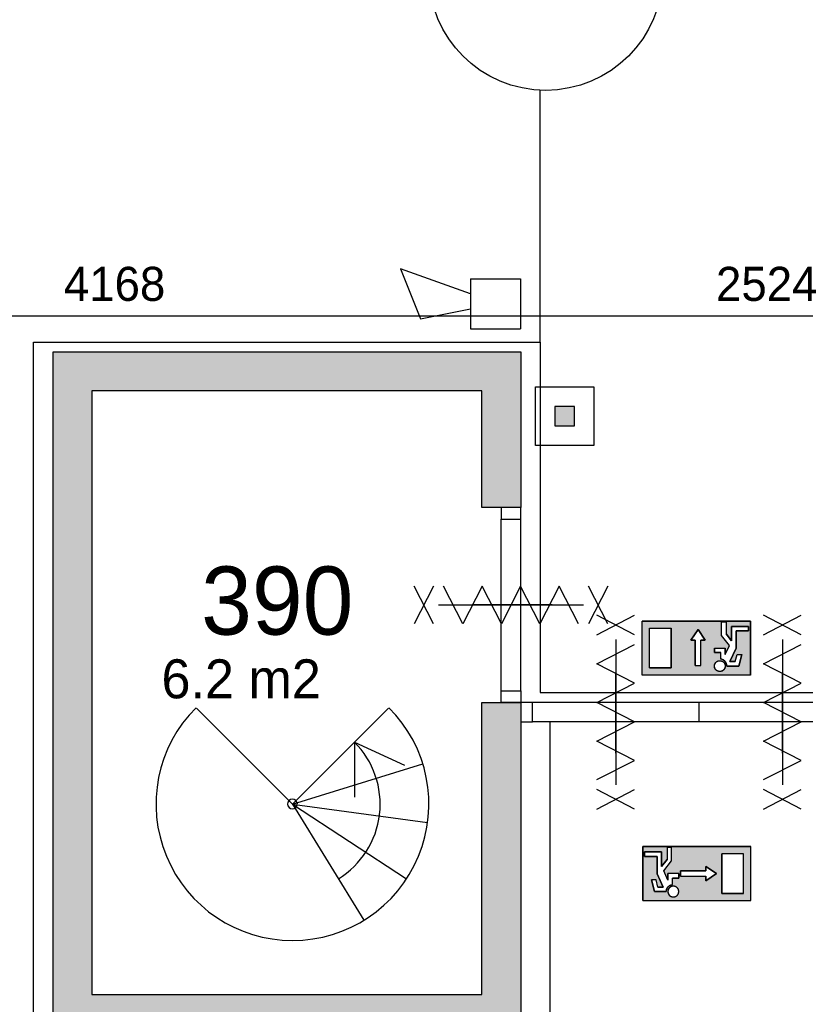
# Model space of a CAD drawing. Extents: x 425211 to 560437, y -104998 to -15578.
# Tile 23 of 33: x 524567 to 528597, y -42648 to -37593. Entities that reach past the tile are written whole.
import ezdxf

# ---------------------------------------------------------------- set-up
doc = ezdxf.new("R2010")
doc.units = 0
doc.header["$MEASUREMENT"] = 0
doc.header["$PDMODE"] = 35
doc.header["$PDSIZE"] = -0.5
doc.layers.get('0').update_dxf_attribs({"linetype": 'CONTINUOUS'})
doc.layers.get('DEFPOINTS').update_dxf_attribs({"linetype": 'CONTINUOUS'})
for name, color, linetype in [('AA$1A---_ARCEER', 252, 'CONTINUOUS'), ('AL00---_BRANDBEVEILIGING', 252, 'CONTINUOUS'), ('AL22----_BINNENWAND', 252, 'CONTINUOUS'), ('AL24----_TRAPPEN', 252, 'CONTINUOUS'), ('AL32----_BINNENKOZIJN', 252, 'CONTINUOUS'), ('AM$1A---_MAATVOERING', 252, 'CONTINUOUS'), ('Brandweer', 252, 'CONTINUOUS'), ('COMPARTIMENTERING', 252, 'CONTINUOUS'), ('LAYER01', 252, 'CONTINUOUS'), ('M2', 252, 'CONTINUOUS'), ('OMPARTIMENTERING', 252, 'CONTINUOUS')]:
    doc.layers.add(name, color=color, linetype=linetype)
doc.styles.add('B-01', font='b-gbp')
doc.dimstyles.new('BBA_STAND', dxfattribs={"dimtxt": 175, "dimasz": 1, "dimexe": 1, "dimexo": 0.001, "dimgap": 75, "dimtad": 1, "dimdec": 0, "dimzin": 0, "dimdsep": 46, "dimtxsty": 'B-01', "dimblk": 'NONE', "dimblk1": 'NONE', "dimblk2": 'PIJL1', "dimcen": 1, "dimse1": 1, "dimse2": 1, "dimclrd": 256, "dimclre": 1, "dimclrt": 256, "dimadec": 0, "dimazin": 0, "dimtfac": 1, "dimtdec": 0, "dimtmove": 0, "dimatfit": 0, "dimldrblk": 'PIJL1', "dimfxl": 1, "dimtolj": 1, "dimtzin": 0, "dimarcsym": 0})

# ---------------------------------------------------------------- blocks, each defined once
blk = doc.blocks.new('*D101')
at = {"layer": 'AM$1A---_MAATVOERING', "lineweight": -2, "transparency": 16777216}
blk.add_line((527287, -41198), (527287, -44798), dxfattribs=at)
at = {"layer": 'DEFPOINTS', "color": 0, "transparency": 16777216}
for p in [(527137.4, -41198), (527137.4, -44798), (527287, -44798)]:
    blk.add_point(p, dxfattribs=at)
at = {"layer": 'AM$1A---_MAATVOERING', "transparency": 16777216, "insert": (527124.5, -42998), "char_height": 175, "attachment_point": 5, "rotation": 90, "style": 'B-01'}
blk.add_mtext('\\A1;3600', dxfattribs=at)
blk = doc.blocks.new('_None')
blk = doc.blocks.new('PIJL1')
at = {"color": 1, "linetype": 'ByBlock'}
blk.add_line((0, 82.6), (0, -82.6), dxfattribs=at)
blk.add_solid([(-100, 16.7), (-100, -16.7), (0, 0)], dxfattribs=at)
blk = doc.blocks.new('*D102')
at = {"layer": 'AM$1A---_MAATVOERING', "lineweight": -2, "transparency": 16777216}
blk.add_line((522969.3, -39113), (527137.4, -39113), dxfattribs=at)
at = {"layer": 'DEFPOINTS', "color": 0, "transparency": 16777216}
for p in [(527137.4, -39113), (522969.3, -39348), (527137.4, -39348)]:
    blk.add_point(p, dxfattribs=at)
at = {"layer": 'AM$1A---_MAATVOERING', "transparency": 16777216, "insert": (525053.3, -38950.5), "char_height": 175, "attachment_point": 5, "style": 'B-01'}
blk.add_mtext('\\A1;4168', dxfattribs=at)
blk = doc.blocks.new('*D103')
at = {"layer": 'AM$1A---_MAATVOERING', "lineweight": -2, "transparency": 16777216}
blk.add_line((527137.4, -39113), (529661.6, -39113), dxfattribs=at)
at = {"layer": 'DEFPOINTS', "color": 0, "transparency": 16777216}
for p in [(529661.6, -39113), (529661.6, -39113), (527137.4, -39348)]:
    blk.add_point(p, dxfattribs=at)
at = {"layer": 'AM$1A---_MAATVOERING', "transparency": 16777216, "insert": (528399.5, -38950.5), "char_height": 175, "attachment_point": 5, "style": 'B-01'}
blk.add_mtext('\\A1;2524', dxfattribs=at)

msp = doc.modelspace()

# ---------------------------------------------------------------- hatches: boundary and pattern name
at = {"layer": 'AA$1A---_ARCEER'}
h = msp.add_hatch(color=256, dxfattribs=at)
h.paths.add_polyline_path([(528024.4, -27748), (528024.4, -29898), (528124.4, -29898), (528124.4, -27648), (521824.4, -27648), (521824.4, -29898), (521924.4, -29898), (521924.4, -27748)])
h.paths.add_polyline_path([(526937.4, -39498), (526937.4, -40098), (527137.4, -40098), (527137.4, -39298), (524737.4, -39298), (524737.4, -42698), (524737.4, -44898), (527137.4, -44898), (527137.4, -44798), (527137.4, -43998), (526937.4, -43998), (526937.4, -44698), (524937.4, -44698), (524937.4, -42798), (526937.4, -42798), (526937.4, -43098), (527137.4, -43098), (527137.4, -42698), (527137.4, -41098), (527037.4, -41098), (526937.4, -41098), (526937.4, -42598), (524937.4, -42598), (524937.4, -39498)])
h.paths.add_polyline_path([(533337.4, -45112), (533337.4, -45012), (524737.4, -45012), (524737.4, -45112)])
at = {"layer": 'AL00---_BRANDBEVEILIGING'}
msp.add_hatch(color=256, dxfattribs=at).paths.add_polyline_path([(527312.3, -39678.5), (527412.3, -39678.5), (527412.3, -39578.5), (527312.3, -39578.5)])
at = {"layer": 'Brandweer'}
h = msp.add_hatch(color=256, dxfattribs=at)
h.paths.add_polyline_path([(528315.9, -40957.9), (528315.9, -40680.4), (527761.1, -40680.4), (527761.1, -40957.9)])
h.paths.add_polyline_path([(528033, -40779.3), (528009.9, -40779.3), (528046.9, -40723.8), (528083.9, -40779.3), (528060.7, -40779.3), (528060.7, -40908.7), (528033, -40908.7)], flags=16)
h.paths.add_polyline_path([(527909, -40920.9), (527798.1, -40920.9), (527798.1, -40717.4), (527909, -40717.4)], flags=16)
h.paths.add_polyline_path([(528131, -40842.3), (528131, -40819.2), (528186.5, -40819.2), (528186.5, -40852.8), (528207.9, -40805.7), (528168, -40754.4), (528168, -40685.1), (528191.1, -40685.1), (528191.1, -40746.5), (528218.8, -40782.1), (528218.8, -40708.2), (528306.7, -40708.2), (528306.7, -40731.3), (528242, -40731.3), (528242, -40820.1), (528210.9, -40888.5), (528237.8, -40888.5), (528247, -40851.5), (528270.9, -40851.5), (528255.8, -40911.6), (528194.8, -40911.6), (528194.2, -40905.2), (528194.2, -40904.8), (528190.9, -40895.2), (528190.7, -40894.8), (528187.4, -40889.7), (528187, -40889.2), (528183.8, -40885.7), (528183.6, -40885.4), (528177.8, -40881), (528177.2, -40880.7), (528174.3, -40879.3), (528165.3, -40876.1), (528165, -40876.1), (528164.6, -40876), (528164.2, -40875.9), (528163.8, -40875.9), (528163.4, -40875.8), (528163.4, -40842.3)], flags=16)
h.paths.add_polyline_path([(528179.8, -40932.6), (528170.2, -40936.9), (528169.6, -40937.2), (528170, -40937), (528158.7, -40941.4), (528138.2, -40933.4), (528134.5, -40925.2), (528129.1, -40914.5), (528134.9, -40893.9), (528152.9, -40882.5), (528174, -40886.1), (528187.4, -40903.3), (528186.4, -40913), (528185.6, -40924.3), (528177.8, -40931.8), (528172.5, -40937.4), (528172.5, -40937.4), (528152.6, -40940.8), (528144.8, -40935.6), (528134.5, -40929.1), (528132.8, -40921.8), (528129.1, -40908.7), (528138.8, -40889.6), (528149, -40885.6), (528150.7, -40884.9), (528150.6, -40884.9), (528153.4, -40884.4), (528153.5, -40884.4), (528153.4, -40884.4), (528153.4, -40884.4), (528164.5, -40882.5), (528173.6, -40888.2), (528176.5, -40889.8), (528176, -40889.5), (528186.2, -40900.2), (528186.7, -40922.3), (528180, -40929.4), (528172.4, -40938.2), (528166.2, -40938.7), (528151.5, -40940.5), (528134, -40928.1), (528129.3, -40907.3), (528134.4, -40898.3), (528134.7, -40897.7), (528134.6, -40897.9), (528141, -40887.8), (528162.1, -40881.9), (528170.4, -40886.4), (528180.8, -40891.7), (528184.5, -40901.3), (528184.7, -40901.7), (528184.6, -40901.6), (528188.4, -40913.1)], flags=16)
h = msp.add_hatch(color=256, dxfattribs=at)
h.paths.add_polyline_path([(528317.9, -41838), (528317.9, -42115.4), (527763, -42115.4), (527763, -41838)])
h.paths.add_polyline_path([(528086.7, -41939.7), (528086.7, -41962.8), (527957.2, -41962.8), (527957.2, -41990.6), (528086.7, -41990.6), (528086.7, -42013.7), (528142.2, -41976.7)], flags=16)
h.paths.add_polyline_path([(528169.9, -42078.4), (528280.9, -42078.4), (528280.9, -41875), (528169.9, -41875)], flags=16)
h.paths.add_polyline_path([(527948, -41976.7), (527892.5, -41976.7), (527892.5, -42010.3), (527871.1, -41963.2), (527911, -41912), (527911, -41842.6), (527887.9, -41842.6), (527887.9, -41904), (527860.1, -41939.7), (527860.1, -41865.7), (527772.3, -41865.7), (527772.3, -41888.9), (527837, -41888.9), (527837, -41977.6), (527868.1, -42046.1), (527841.2, -42046.1), (527831.9, -42009.1), (527808.1, -42009.1), (527823.1, -42069.2), (527884.1, -42069.2), (527884.7, -42062.7), (527884.8, -42062.4), (527888.1, -42052.8), (527888.3, -42052.4), (527891.6, -42047.2), (527892, -42046.7), (527895.1, -42043.2), (527895.4, -42043), (527901.1, -42038.6), (527901.7, -42038.2), (527907.3, -42035.5), (527908.9, -42035), (527912.1, -42034), (527913.6, -42033.7), (527914, -42033.6), (527914.4, -42033.6), (527914.8, -42033.5), (527915.2, -42033.4), (527915.6, -42033.4), (527915.6, -41999.8), (527948, -41999.8)], flags=16)
h.paths.add_polyline_path([(527909.6, -42043.5), (527905.9, -42045.4), (527905.6, -42045.6), (527902.6, -42047.7), (527902.4, -42047.8), (527899.6, -42050.5), (527897.1, -42053.7), (527896.1, -42055.5), (527895.7, -42056.1), (527894, -42059.8), (527892.9, -42063.9), (527892.9, -42063.8), (527892.7, -42065.8), (527892.5, -42066.7), (527892.4, -42070.6), (527893, -42074.6), (527894.1, -42078.7), (527894, -42078.6), (527895.7, -42082.4), (527896, -42082.7), (527897.9, -42085.8), (527898.9, -42086.9), (527898.9, -42087), (527898.9, -42086.9), (527899, -42087), (527900.7, -42089), (527901, -42089.3), (527903.6, -42091.5), (527905, -42092.4), (527905.1, -42092.5), (527904.9, -42092.4), (527905.1, -42092.4), (527907.1, -42093.7), (527908.8, -42094.5), (527909.4, -42094.8), (527909, -42094.6), (527912.2, -42095.8), (527914.5, -42096.3), (527915, -42096.5), (527918.9, -42097), (527923, -42096.9), (527927, -42096.2), (527930.9, -42094.9), (527932.2, -42094.2), (527932.3, -42094.2), (527932.2, -42094.2), (527932.3, -42094.2), (527934.5, -42093.1), (527937.9, -42090.7), (527939, -42089.6), (527939.6, -42089.1), (527939.4, -42089.3), (527939.8, -42088.8), (527940.8, -42087.9), (527942.1, -42086.3), (527942.6, -42085.7), (527944.8, -42082.3), (527946.4, -42078.6), (527947.5, -42074.7), (527947.7, -42072.7), (527947.9, -42072.2), (527947.8, -42072.6), (527948, -42069.2), (527948, -42069.2), (527947.7, -42065.1), (527946.8, -42061.2), (527946.1, -42059.2), (527946, -42058.7), (527946.1, -42059.2), (527944.8, -42056.1), (527942.6, -42052.6), (527941.5, -42051.4), (527941.4, -42051.3), (527941.5, -42051.4), (527941.4, -42051.3), (527939.9, -42049.5), (527936.8, -42046.9), (527933.3, -42044.7), (527929.6, -42043), (527925.7, -42041.9), (527921.6, -42041.4), (527917.5, -42041.5), (527913.4, -42042.2), (527913.3, -42042.3)], flags=16)

# ---------------------------------------------------------------- linework, layer by layer
at = {"layer": 'AL00---_BRANDBEVEILIGING'}
msp.add_lwpolyline([(527212.3, -39778.4), (527212.3, -39478.5), (527512.3, -39478.5), (527512.3, -39778.5), (527212.3, -39778.5)], dxfattribs=at)
msp.add_lwpolyline([(527312.3, -39678.5), (527412.3, -39678.5), (527412.3, -39578.5), (527312.3, -39578.5)], close=True, dxfattribs=at)
at = {"layer": 'AL22----_BINNENWAND'}
for points in [[(524737.4, -42698), (524737.4, -39298)], [(524737.4, -39298), (527137.4, -39298)], [(527137.4, -39298), (527137.4, -40098)], [(524937.4, -39498), (524937.4, -42598)], [(526937.4, -39498), (524937.4, -39498)], [(526937.4, -40098), (526937.4, -39498)], [(527137.4, -40098), (526937.4, -40098)], [(526937.4, -42598), (526937.4, -41098)], [(526937.4, -41098), (527137.4, -41098)], [(527137.4, -41098), (527137.4, -42698)], [(524937.4, -42598), (526937.4, -42598)]]:
    msp.add_lwpolyline(points, dxfattribs=at)
at = {"layer": 'AL24----_TRAPPEN'}
for points in [[(525471.1, -41125.2, 2.414216), (526461.1, -41125.2)], [(526201.7, -42003.6, 0.484683), (526284.3, -41302)]]:
    msp.add_lwpolyline(points, format="xyb", dxfattribs=at)
for points in [[(525966.1, -41620.2), (525473.8, -41127.9)], [(525966.1, -41620.2), (526458.4, -41127.9)], [(526284.3, -41302), (526284.3, -41584.1)], [(526284.3, -41302), (526540.7, -41419.6)], [(525966.1, -41620.2), (526634.7, -41413.1)], [(525966.1, -41620.2), (526332.5, -42216.6)], [(525966.1, -41620.2), (526551.6, -42003.8)], [(525966.1, -41620.2), (526659.7, -41714.7)]]:
    msp.add_lwpolyline(points, dxfattribs=at)
msp.add_lwpolyline([(525983.8, -41602.5, 1), (525948.4, -41637.9, 1)], format="xyb", close=True, dxfattribs=at)
at = {"layer": 'AL32----_BINNENKOZIJN'}
for points in [[(527037.4, -40098), (527037.4, -40157.8), (527137.1, -40157.8), (527137.1, -40098)], [(527037.4, -41098), (527037.4, -41038), (527137.4, -41038), (527137.4, -41098)], [(527137.4, -41198), (527197.1, -41198), (527197.1, -41098.3), (527137.4, -41098.3)]]:
    msp.add_lwpolyline(points, close=True, dxfattribs=at)
for points in [[(527037.4, -41038), (527037.4, -40157.8)], [(527137.4, -41038), (527137.1, -40157.8)], [(527298.4, -40597.9), (527087.4, -40597.9), (526887.4, -40597.9)], [(527624.8, -41359.1), (527624.8, -41148.1), (527624.8, -40948.1)], [(528480, -41359.1), (528480, -41148.1), (528480, -40948.1)], [(528907.6, -41098.3), (527197.1, -41098.3)], [(528052.4, -41198), (528052.4, -41148.1), (528052.4, -41098.3)], [(528907.6, -41198), (527197.1, -41198)]]:
    msp.add_lwpolyline(points, dxfattribs=at)
at = {"layer": 'Brandweer'}
for p, q in [((526520, -38872.2), (526622.6, -39128.7)), ((526879, -39000.5), (526520, -38872.2)), ((526879, -38923.5), (527135.5, -38923.5)), ((526879, -38923.5), (526879, -39180)), ((527135.5, -38923.5), (527135.5, -39180)), ((526622.6, -39128.7), (526879, -39077.4)), ((526879, -39180), (527135.5, -39180)), ((527761.1, -40957.9), (527761.1, -40680.4)), ((528315.9, -40680.4), (527761.1, -40680.4)), ((528168, -40685.1), (528191.1, -40685.1)), ((528168, -40754.4), (528168, -40685.1)), ((528191.1, -40685.1), (528191.1, -40746.5)), ((528315.9, -40957.9), (528315.9, -40680.4)), ((527798.1, -40717.4), (527909, -40717.4)), ((527798.1, -40920.9), (527798.1, -40717.4)), ((527909, -40920.9), (527909, -40717.4)), ((528009.9, -40779.3), (528046.9, -40723.8)), ((528046.9, -40723.8), (528083.9, -40779.3)), ((528306.7, -40708.2), (528218.8, -40708.2)), ((528218.8, -40708.2), (528218.8, -40782.1)), ((528242, -40731.3), (528306.7, -40731.3)), ((528242, -40820.1), (528242, -40731.3)), ((528306.7, -40731.3), (528306.7, -40708.2)), ((528033, -40779.3), (528009.9, -40779.3)), ((528033, -40908.7), (528033, -40779.3)), ((528060.7, -40908.7), (528060.7, -40779.3)), ((528083.9, -40779.3), (528060.7, -40779.3)), ((528208, -40805.8), (528168, -40754.4)), ((528218.8, -40782.1), (528191.1, -40746.5)), ((528131, -40819.2), (528186.5, -40819.2)), ((528131, -40819.2), (528131, -40842.3)), ((528131, -40842.3), (528163.4, -40842.3)), ((528163.4, -40875.8), (528163.4, -40842.3)), ((528186.5, -40852.8), (528207.9, -40805.7)), ((528186.5, -40852.8), (528186.5, -40819.2)), ((528210.9, -40888.5), (528242, -40820.1)), ((528237.8, -40888.5), (528210.9, -40888.5)), ((528237.8, -40888.5), (528247, -40851.5)), ((528247, -40851.5), (528270.9, -40851.5)), ((528255.8, -40911.6), (528270.9, -40851.5)), ((527798.1, -40920.9), (527909, -40920.9)), ((528194.8, -40911.6), (528255.8, -40911.6)), ((528315.9, -40957.9), (527761.1, -40957.9)), ((527763, -41838, 2600), (528317.9, -41838, 2600)), ((527763, -42115.4, 2600), (527763, -41838, 2600)), ((527911, -41842.6, 2600), (527887.9, -41842.6, 2600)), ((527887.9, -41842.6, 2600), (527887.9, -41904, 2600)), ((527911, -41912, 2600), (527911, -41842.6, 2600)), ((528317.9, -42115.4, 2600), (528317.9, -41838, 2600)), ((527772.3, -41888.9, 2600), (527772.3, -41865.7, 2600)), ((527772.3, -41865.7, 2600), (527860.1, -41865.7, 2600)), ((527837, -41888.9, 2600), (527772.3, -41888.9, 2600)), ((527837, -41977.6, 2600), (527837, -41888.9, 2600)), ((527860.1, -41865.7, 2600), (527860.1, -41939.7, 2600)), ((527860.1, -41939.7, 2600), (527887.9, -41904, 2600)), ((528280.9, -41875, 2600), (528169.9, -41875, 2600)), ((528169.9, -42078.4, 2600), (528169.9, -41875, 2600)), ((528280.9, -42078.4, 2600), (528280.9, -41875, 2600)), ((527871, -41963.4, 2600), (527911, -41912, 2600)), ((528086.7, -41939.7, 2600), (528142.2, -41976.7, 2600)), ((528086.7, -41962.8, 2600), (528086.7, -41939.7, 2600)), ((527868.1, -42046.1, 2600), (527837, -41977.6, 2600)), ((527892.5, -42010.3, 2600), (527871.1, -41963.2, 2600)), ((527948, -41976.7, 2600), (527892.5, -41976.7, 2600)), ((527892.5, -42010.3, 2600), (527892.5, -41976.7, 2600)), ((527915.6, -42033.4, 2600), (527915.6, -41999.8, 2600)), ((527948, -41999.8, 2600), (527915.6, -41999.8, 2600)), ((527948, -41976.7, 2600), (527948, -41999.8, 2600)), ((527957.2, -41962.8, 2600), (528086.7, -41962.8, 2600)), ((527957.2, -41990.6, 2600), (527957.2, -41962.8, 2600)), ((527957.2, -41990.6, 2600), (528086.7, -41990.6, 2600)), ((528142.2, -41976.7, 2600), (528086.7, -42013.7, 2600)), ((528086.7, -42013.7, 2600), (528086.7, -41990.6, 2600)), ((527831.9, -42009.1, 2600), (527808.1, -42009.1, 2600)), ((527823.1, -42069.2, 2600), (527808.1, -42009.1, 2600)), ((527841.2, -42046.1, 2600), (527831.9, -42009.1, 2600)), ((527841.2, -42046.1, 2600), (527868.1, -42046.1, 2600)), ((527884.1, -42069.2, 2600), (527823.1, -42069.2, 2600)), ((528280.9, -42078.4, 2600), (528169.9, -42078.4, 2600)), ((527763, -42115.4, 2600), (528317.9, -42115.4, 2600))]:
    msp.add_line(p, q, dxfattribs=at)
for points in [[(526689.9, -40694.6), (526589.9, -40501.1)], [(526689.9, -40501.1), (526589.9, -40694.6)], [(527433.9, -40694.6), (527334.9, -40501.1), (527235.9, -40694.6), (527136.9, -40501.1), (527037.9, -40694.6), (526938.9, -40501.1), (526839.9, -40694.6), (526740.9, -40501.1)], [(527584.9, -40694.6), (527484.9, -40501.1)], [(527584.9, -40501.1), (527484.9, -40694.6)], [(526714.9, -40597.9), (527459.9, -40597.9)], [(526714.9, -40597.9), (527459.9, -40597.9)], [(527528, -40750.6), (527721.5, -40650.6)], [(527721.5, -40750.6), (527528, -40650.6)], [(528315.9, -40680.4), (528315.9, -40957.9), (527761.1, -40957.9), (527761.1, -40680.4), (528315.9, -40680.4)], [(528306.7, -40708.2), (528306.7, -40731.3), (528242, -40731.3), (528242, -40820.1), (528210.9, -40888.5), (528237.8, -40888.5), (528247, -40851.5), (528270.9, -40851.5), (528255.8, -40911.6), (528194.8, -40911.6), (528194.4, -40905.8), (528193.9, -40903.3), (528193.2, -40900.8), (528192.2, -40898), (528190.5, -40894.5), (528188.9, -40891.8), (528187.6, -40889.9), (528185.7, -40887.6), (528183.9, -40885.7), (528181.1, -40883.3), (528178.3, -40881.3), (528175.3, -40879.5), (528172.4, -40878.2), (528168.3, -40876.8), (528165.3, -40876.1), (528163.4, -40875.4), (528163.4, -40842.3), (528131, -40842.3), (528131, -40819.2), (528186.5, -40819.2), (528186.5, -40852.8), (528207.9, -40805.7), (528168, -40754.4), (528168, -40685.1), (528191.1, -40685.1), (528191.1, -40746.5), (528218.8, -40782.1), (528218.8, -40708.2), (528306.7, -40708.2)], [(528383.3, -40750.6), (528576.8, -40650.6)], [(528576.8, -40750.6), (528383.3, -40650.6)], [(527909, -40717.4), (527909, -40920.9), (527798.1, -40920.9), (527798.1, -40717.4), (527909, -40717.4)], [(528033, -40908.7), (528060.7, -40908.7), (528060.7, -40779.3), (528083.9, -40779.3), (528046.9, -40723.8), (528009.9, -40779.3), (528033, -40779.3), (528033, -40908.7)], [(527624.8, -40775.6), (527624.8, -41520.6)], [(527624.8, -40775.6), (527624.8, -41520.6)], [(528480, -40775.6), (528480, -41520.6)], [(528480, -40775.6), (528480, -41520.6)], [(527528, -41494.6), (527721.5, -41395.6), (527528, -41296.6), (527721.5, -41197.6), (527528, -41098.6), (527721.5, -40999.6), (527528, -40900.6), (527721.5, -40801.6)], [(528383.3, -41494.6), (528576.8, -41395.6), (528383.3, -41296.6), (528576.8, -41197.6), (528383.3, -41098.6), (528576.8, -40999.6), (528383.3, -40900.6), (528576.8, -40801.6)], [(528186.2, -40915.7), (528185.1, -40920.3), (528182.8, -40925.5), (528180.1, -40929.4), (528177.7, -40931.9), (528174, -40934.8), (528170.1, -40937), (528164.4, -40938.8), (528157.1, -40939.3), (528150.8, -40938.2), (528146.8, -40936.7), (528144.6, -40935.5), (528142, -40933.8), (528139.9, -40932), (528136.8, -40928.6), (528134.4, -40925), (528132.5, -40920.7), (528131.2, -40915), (528131, -40910.8), (528131.3, -40907.2), (528132.9, -40901.6), (528134.5, -40898.1), (528137.5, -40893.8), (528141.8, -40889.6), (528144.7, -40887.7), (528149.1, -40885.6), (528153.4, -40884.4), (528160.1, -40883.9), (528166.2, -40884.9), (528170.4, -40886.5), (528173.7, -40888.3), (528176.9, -40890.7), (528180.2, -40894.1), (528182.9, -40898), (528184.5, -40901.3), (528185.8, -40905.6), (528186.3, -40908.3), (528186.4, -40913), (528186.2, -40915.7)], [(528139.1, -40931.3), (528138.2, -40930.3), (528137.3, -40929.2), (528136.4, -40928.2), (528135.7, -40927), (528134.9, -40925.9), (528134.3, -40924.7), (528133.6, -40923.5), (528133.1, -40922.2), (528132.6, -40921), (528132.2, -40919.7), (528131.8, -40918.4), (528131.5, -40917), (528131.3, -40915.7), (528131.1, -40914.4), (528131, -40913), (528131, -40911.6), (528131, -40910.3), (528131.1, -40908.9), (528131.3, -40907.6), (528131.5, -40906.2), (528131.8, -40904.9), (528132.2, -40903.6), (528132.6, -40902.3), (528133.1, -40901), (528133.6, -40899.8), (528134.3, -40898.6), (528134.9, -40897.4), (528135.7, -40896.2), (528136.4, -40895.1), (528137.3, -40894), (528138.2, -40893), (528139.1, -40892), (528140.1, -40891.1), (528141.1, -40890.2), (528142.2, -40889.3), (528143.3, -40888.6), (528144.5, -40887.8), (528145.7, -40887.2), (528146.9, -40886.6), (528148.1, -40886), (528149.4, -40885.5), (528150.7, -40885.1), (528152, -40884.7), (528153.3, -40884.4), (528154.7, -40884.2), (528156, -40884), (528157.4, -40883.9), (528158.7, -40883.9), (528160.1, -40883.9), (528161.4, -40884), (528162.8, -40884.2), (528164.1, -40884.4), (528165.5, -40884.7), (528166.8, -40885.1), (528168.1, -40885.5), (528169.3, -40886), (528170.6, -40886.6), (528171.8, -40887.2), (528173, -40887.8), (528174.1, -40888.6), (528175.3, -40889.3), (528176.3, -40890.2), (528177.4, -40891.1), (528178.3, -40892), (528179.3, -40893), (528180.2, -40894), (528181, -40895.1), (528181.8, -40896.2), (528182.5, -40897.4), (528183.2, -40898.6), (528183.8, -40899.8), (528184.4, -40901), (528184.9, -40902.3), (528185.3, -40903.6), (528185.6, -40904.9), (528185.9, -40906.2), (528186.2, -40907.6), (528186.3, -40908.9), (528186.4, -40910.3), (528186.5, -40911.6), (528186.4, -40913), (528186.3, -40914.4), (528186.2, -40915.7), (528185.9, -40917), (528185.6, -40918.4), (528185.3, -40919.7), (528184.9, -40921), (528184.4, -40922.2), (528183.8, -40923.5), (528183.2, -40924.7), (528182.5, -40925.9), (528181.8, -40927), (528181, -40928.2), (528180.2, -40929.2), (528179.3, -40930.3), (528178.3, -40931.3), (528177.4, -40932.2), (528176.3, -40933.1), (528175.3, -40933.9), (528174.1, -40934.7), (528173, -40935.4), (528171.8, -40936.1), (528170.6, -40936.7), (528169.3, -40937.3), (528168.1, -40937.8), (528166.8, -40938.2), (528165.5, -40938.5), (528164.1, -40938.8), (528162.8, -40939.1), (528161.4, -40939.2), (528160.1, -40939.3), (528158.7, -40939.4), (528157.4, -40939.3), (528156, -40939.2), (528154.7, -40939.1), (528153.3, -40938.8), (528152, -40938.5), (528150.7, -40938.2), (528149.4, -40937.8), (528148.1, -40937.3), (528146.9, -40936.7), (528145.6, -40936.1), (528144.5, -40935.4), (528143.3, -40934.7), (528142.2, -40933.9), (528141.1, -40933.1), (528140.1, -40932.2), (528139.1, -40931.3)], [(528194.8, -40911.6), (528194.8, -40911.2), (528194.8, -40910.8), (528194.8, -40910.4), (528194.8, -40910), (528194.8, -40909.6), (528194.8, -40909.2), (528194.7, -40908.8), (528194.7, -40908.4), (528194.7, -40908), (528194.6, -40907.6), (528194.6, -40907.2), (528194.5, -40906.8), (528194.5, -40906.4), (528194.4, -40906), (528194.3, -40905.6), (528194.3, -40905.2), (528194.2, -40904.8), (528194.1, -40904.4), (528194, -40904), (528193.9, -40903.6), (528193.8, -40903.2), (528193.7, -40902.8), (528193.6, -40902.4), (528193.5, -40902), (528193.4, -40901.6), (528193.3, -40901.2), (528193.2, -40900.8), (528193.1, -40900.4), (528192.9, -40900), (528192.8, -40899.7), (528192.7, -40899.3), (528192.5, -40898.9), (528192.4, -40898.5), (528192.2, -40898.1), (528192.1, -40897.8), (528191.9, -40897.4), (528191.8, -40897), (528191.6, -40896.6), (528191.4, -40896.3), (528191.2, -40895.9), (528191.1, -40895.5), (528190.9, -40895.2), (528190.7, -40894.8), (528190.5, -40894.4), (528190.3, -40894.1), (528190.1, -40893.7), (528189.9, -40893.4), (528189.7, -40893), (528189.5, -40892.7), (528189.3, -40892.3), (528189, -40892), (528188.8, -40891.7), (528188.6, -40891.3), (528188.4, -40891), (528188.1, -40890.7), (528187.9, -40890.3), (528187.6, -40890), (528187.4, -40889.7), (528187.2, -40889.3), (528186.9, -40889), (528186.6, -40888.7), (528186.4, -40888.4), (528186.1, -40888.1), (528185.9, -40887.8), (528185.6, -40887.5), (528185.3, -40887.2), (528185, -40886.9), (528184.7, -40886.6), (528184.5, -40886.3), (528184.2, -40886), (528183.9, -40885.7), (528183.6, -40885.4), (528183.3, -40885.2), (528183, -40884.9), (528182.7, -40884.6), (528182.4, -40884.3), (528182.1, -40884.1), (528181.8, -40883.8), (528181.5, -40883.6), (528181.1, -40883.3), (528180.8, -40883.1), (528180.5, -40882.8), (528180.2, -40882.6), (528179.8, -40882.3), (528179.5, -40882.1), (528179.2, -40881.9), (528178.8, -40881.6), (528178.5, -40881.4), (528178.2, -40881.2), (528177.8, -40881), (528177.5, -40880.8), (528177.1, -40880.5), (528176.8, -40880.3), (528176.4, -40880.1), (528176.1, -40879.9), (528175.7, -40879.8), (528175.3, -40879.6), (528175, -40879.4), (528174.6, -40879.2), (528174.2, -40879), (528173.9, -40878.8), (528173.5, -40878.7), (528173.1, -40878.5), (528172.8, -40878.4), (528172.4, -40878.2), (528172, -40878), (528171.6, -40877.9), (528171.2, -40877.8), (528170.9, -40877.6), (528170.5, -40877.5), (528170.1, -40877.4), (528169.7, -40877.2), (528169.3, -40877.1), (528168.9, -40877), (528168.5, -40876.9), (528168.1, -40876.8), (528167.7, -40876.7), (528167.4, -40876.6), (528167, -40876.5), (528166.6, -40876.4), (528166.2, -40876.3), (528165.8, -40876.2), (528165.4, -40876.1), (528165, -40876.1), (528164.6, -40876), (528164.2, -40875.9), (528163.8, -40875.9), (528163.4, -40875.8)], [(527528, -41645.6), (527721.5, -41545.6)], [(527721.5, -41645.6), (527528, -41545.6)], [(528383.3, -41645.6), (528576.8, -41545.6)], [(528576.8, -41645.6), (528383.3, -41545.6)]]:
    msp.add_lwpolyline(points, dxfattribs=at)
msp.add_lwpolyline([(528194.8, -40911.6), (528194.2, -40905), (528190.8, -40895), (528187.3, -40889.5), (528183.7, -40885.6), (528177.6, -40880.9), (528171.2, -40877.8), (528166.4, -40876.3), (528163.4, -40875.4), (528163.4, -40842.3), (528131, -40842.3), (528131, -40819.2), (528186.5, -40819.2), (528186.5, -40852.8), (528207.9, -40805.7), (528168, -40754.4), (528168, -40685.1), (528191.1, -40685.1), (528191.1, -40746.5), (528218.8, -40782.1), (528218.8, -40708.2), (528306.7, -40708.2), (528306.7, -40731.3), (528242, -40731.3), (528242, -40820.1), (528210.9, -40888.5), (528237.8, -40888.5), (528247, -40851.5), (528270.9, -40851.5), (528255.8, -40911.6)], close=True, dxfattribs=at)
at = {"layer": 'Brandweer', "elevation": 2600}
for points in [[(527763, -41838), (527763, -42115.4), (528317.9, -42115.4), (528317.9, -41838), (527763, -41838)], [(527772.3, -41865.7), (527772.3, -41888.9), (527837, -41888.9), (527837, -41977.6), (527868.1, -42046.1), (527841.2, -42046.1), (527831.9, -42009.1), (527808.1, -42009.1), (527823.1, -42069.2), (527884.1, -42069.2), (527884.6, -42063.4), (527885.1, -42060.9), (527885.8, -42058.3), (527886.8, -42055.6), (527888.4, -42052.1), (527890.1, -42049.4), (527891.3, -42047.5), (527893.3, -42045.2), (527895.1, -42043.3), (527897.9, -42040.8), (527900.6, -42038.9), (527903.6, -42037.1), (527906.6, -42035.8), (527910.7, -42034.4), (527913.7, -42033.7), (527915.6, -42033), (527915.6, -41999.8), (527948, -41999.8), (527948, -41976.7), (527892.5, -41976.7), (527892.5, -42010.3), (527871.1, -41963.2), (527911, -41912), (527911, -41842.6), (527887.9, -41842.6), (527887.9, -41904), (527860.1, -41939.7), (527860.1, -41865.7), (527772.3, -41865.7)], [(528169.9, -41875), (528169.9, -42078.4), (528280.9, -42078.4), (528280.9, -41875), (528169.9, -41875)], [(527957.2, -41962.8), (527957.2, -41990.6), (528086.7, -41990.6), (528086.7, -42013.7), (528142.2, -41976.7), (528086.7, -41939.7), (528086.7, -41962.8), (527957.2, -41962.8)], [(527884.1, -42069.2), (527884.1, -42068.8), (527884.1, -42068.4), (527884.1, -42068), (527884.1, -42067.6), (527884.2, -42067.2), (527884.2, -42066.8), (527884.2, -42066.4), (527884.3, -42065.9), (527884.3, -42065.5), (527884.3, -42065.1), (527884.4, -42064.7), (527884.4, -42064.3), (527884.5, -42063.9), (527884.6, -42063.5), (527884.6, -42063.1), (527884.7, -42062.7), (527884.8, -42062.3), (527884.8, -42061.9), (527884.9, -42061.5), (527885, -42061.1), (527885.1, -42060.7), (527885.2, -42060.3), (527885.3, -42059.9), (527885.4, -42059.6), (527885.5, -42059.2), (527885.6, -42058.8), (527885.8, -42058.4), (527885.9, -42058), (527886, -42057.6), (527886.2, -42057.2), (527886.3, -42056.8), (527886.4, -42056.5), (527886.6, -42056.1), (527886.7, -42055.7), (527886.9, -42055.3), (527887, -42054.9), (527887.2, -42054.6), (527887.4, -42054.2), (527887.5, -42053.8), (527887.7, -42053.5), (527887.9, -42053.1), (527888.1, -42052.7), (527888.3, -42052.4), (527888.5, -42052), (527888.7, -42051.7), (527888.9, -42051.3), (527889.1, -42051), (527889.3, -42050.6), (527889.5, -42050.3), (527889.7, -42049.9), (527889.9, -42049.6), (527890.1, -42049.2), (527890.4, -42048.9), (527890.6, -42048.6), (527890.8, -42048.2), (527891.1, -42047.9), (527891.3, -42047.6), (527891.5, -42047.2), (527891.8, -42046.9), (527892.1, -42046.6), (527892.3, -42046.3), (527892.6, -42046), (527892.8, -42045.7), (527893.1, -42045.4), (527893.4, -42045), (527893.6, -42044.8), (527893.9, -42044.4), (527894.2, -42044.2), (527894.5, -42043.9), (527894.8, -42043.6), (527895.1, -42043.3), (527895.4, -42043), (527895.7, -42042.7), (527896, -42042.5), (527896.3, -42042.2), (527896.6, -42041.9), (527896.9, -42041.6), (527897.2, -42041.4), (527897.5, -42041.1), (527897.8, -42040.9), (527898.1, -42040.6), (527898.5, -42040.4), (527898.8, -42040.1), (527899.1, -42039.9), (527899.4, -42039.7), (527899.8, -42039.4), (527900.1, -42039.2), (527900.5, -42039), (527900.8, -42038.8), (527901.1, -42038.5), (527901.5, -42038.3), (527901.8, -42038.1), (527902.2, -42037.9), (527902.5, -42037.7), (527902.9, -42037.5), (527903.3, -42037.3), (527903.6, -42037.1), (527904, -42036.9), (527904.3, -42036.8), (527904.7, -42036.6), (527905.1, -42036.4), (527905.5, -42036.2), (527905.8, -42036.1), (527906.2, -42035.9), (527906.6, -42035.8), (527907, -42035.6), (527907.3, -42035.5), (527907.7, -42035.3), (527908.1, -42035.2), (527908.5, -42035), (527908.9, -42034.9), (527909.3, -42034.8), (527909.6, -42034.7), (527910, -42034.6), (527910.4, -42034.4), (527910.8, -42034.3), (527911.2, -42034.2), (527911.6, -42034.1), (527912, -42034), (527912.4, -42033.9), (527912.8, -42033.9), (527913.2, -42033.8), (527913.6, -42033.7), (527914, -42033.6), (527914.4, -42033.6), (527914.8, -42033.5), (527915.2, -42033.4), (527915.6, -42033.4)], [(527939.8, -42088.8), (527940.8, -42087.8), (527941.7, -42086.8), (527942.5, -42085.7), (527943.3, -42084.6), (527944, -42083.5), (527944.7, -42082.3), (527945.3, -42081.1), (527945.9, -42079.8), (527946.3, -42078.5), (527946.8, -42077.3), (527947.1, -42075.9), (527947.4, -42074.6), (527947.7, -42073.3), (527947.8, -42071.9), (527947.9, -42070.6), (527948, -42069.2), (527947.9, -42067.8), (527947.8, -42066.5), (527947.7, -42065.1), (527947.4, -42063.8), (527947.1, -42062.5), (527946.8, -42061.1), (527946.3, -42059.9), (527945.9, -42058.6), (527945.3, -42057.3), (527944.7, -42056.1), (527944, -42054.9), (527943.3, -42053.8), (527942.5, -42052.7), (527941.7, -42051.6), (527940.8, -42050.6), (527939.8, -42049.6), (527938.9, -42048.6), (527937.8, -42047.8), (527936.7, -42046.9), (527935.6, -42046.1), (527934.5, -42045.4), (527933.3, -42044.7), (527932.1, -42044.1), (527930.8, -42043.6), (527929.6, -42043.1), (527928.3, -42042.7), (527927, -42042.3), (527925.6, -42042), (527924.3, -42041.8), (527922.9, -42041.6), (527921.6, -42041.5), (527920.2, -42041.5), (527918.9, -42041.5), (527917.5, -42041.6), (527916.1, -42041.8), (527914.8, -42042), (527913.5, -42042.3), (527912.2, -42042.7), (527910.9, -42043.1), (527909.6, -42043.6), (527908.4, -42044.1), (527907.1, -42044.7), (527906, -42045.4), (527904.8, -42046.1), (527903.7, -42046.9), (527902.6, -42047.8), (527901.6, -42048.6), (527900.6, -42049.6), (527899.7, -42050.6), (527898.8, -42051.6), (527897.9, -42052.7), (527897.2, -42053.8), (527896.4, -42054.9), (527895.8, -42056.1), (527895.1, -42057.3), (527894.6, -42058.6), (527894.1, -42059.9), (527893.7, -42061.1), (527893.3, -42062.5), (527893, -42063.8), (527892.8, -42065.1), (527892.6, -42066.5), (527892.5, -42067.8), (527892.5, -42069.2), (527892.5, -42070.6), (527892.6, -42071.9), (527892.8, -42073.3), (527893, -42074.6), (527893.3, -42075.9), (527893.7, -42077.3), (527894.1, -42078.5), (527894.6, -42079.8), (527895.1, -42081.1), (527895.8, -42082.3), (527896.4, -42083.5), (527897.2, -42084.6), (527897.9, -42085.7), (527898.8, -42086.8), (527899.7, -42087.8), (527900.6, -42088.8), (527901.6, -42089.8), (527902.6, -42090.6), (527903.7, -42091.5), (527904.8, -42092.3), (527906, -42093), (527907.1, -42093.7), (527908.4, -42094.3), (527909.6, -42094.8), (527910.9, -42095.3), (527912.2, -42095.7), (527913.5, -42096.1), (527914.8, -42096.4), (527916.2, -42096.6), (527917.5, -42096.8), (527918.9, -42096.9), (527920.2, -42096.9), (527921.6, -42096.9), (527922.9, -42096.8), (527924.3, -42096.6), (527925.6, -42096.4), (527927, -42096.1), (527928.3, -42095.7), (527929.6, -42095.3), (527930.8, -42094.8), (527932.1, -42094.3), (527933.3, -42093.7), (527934.5, -42093), (527935.6, -42092.3), (527936.7, -42091.5), (527937.8, -42090.6), (527938.9, -42089.8), (527939.8, -42088.8)], [(527892.8, -42073.3), (527893.9, -42077.9), (527896.2, -42083.1), (527898.9, -42086.9), (527901.3, -42089.4), (527905, -42092.4), (527908.9, -42094.5), (527914.5, -42096.4), (527921.9, -42096.9), (527928.1, -42095.8), (527932.2, -42094.2), (527934.3, -42093.1), (527936.9, -42091.3), (527939.1, -42089.5), (527942.2, -42086.2), (527944.5, -42082.6), (527946.4, -42078.3), (527947.8, -42072.6), (527948, -42068.3), (527947.6, -42064.8), (527946.1, -42059.2), (527944.5, -42055.7), (527941.5, -42051.4), (527937.1, -42047.2), (527934.3, -42045.3), (527929.9, -42043.2), (527925.5, -42042), (527918.8, -42041.5), (527912.8, -42042.5), (527908.5, -42044), (527905.2, -42045.9), (527902, -42048.2), (527898.7, -42051.7), (527896, -42055.6), (527894.5, -42058.9), (527893.2, -42063.1), (527892.7, -42065.9), (527892.5, -42070.5), (527892.8, -42073.3)]]:
    msp.add_lwpolyline(points, dxfattribs=at)
msp.add_lwpolyline([(527884.1, -42069.2), (527884.7, -42062.5), (527888.2, -42052.6), (527891.7, -42047.1), (527895.2, -42043.1), (527901.3, -42038.4), (527907.7, -42035.3), (527912.6, -42033.9), (527915.6, -42033), (527915.6, -41999.8), (527948, -41999.8), (527948, -41976.7), (527892.5, -41976.7), (527892.5, -42010.3), (527871.1, -41963.2), (527911, -41912), (527911, -41842.6), (527887.9, -41842.6), (527887.9, -41904), (527860.1, -41939.7), (527860.1, -41865.7), (527772.3, -41865.7), (527772.3, -41888.9), (527837, -41888.9), (527837, -41977.6), (527868.1, -42046.1), (527841.2, -42046.1), (527831.9, -42009.1), (527808.1, -42009.1), (527823.1, -42069.2)], close=True, dxfattribs=at)
at = {"layer": 'COMPARTIMENTERING'}
msp.add_circle((527265.4, -37355.7), 600, dxfattribs=at)
at = {"layer": 'OMPARTIMENTERING', "ltscale": 800}
for p, q in [((527237.4, -39248), (527237.4, -37955)), ((524637.4, -44948), (524637.4, -39248)), ((524637.4, -39248), (527237.4, -39248)), ((527237.4, -39248), (527237.4, -41048)), ((527237.4, -41048), (533517.4, -41048))]:
    msp.add_line(p, q, dxfattribs=at)

# ---------------------------------------------------------------- texts
at = {"layer": 'LAYER01', "style": 'B-01'}
msp.add_text('390', height=350, rotation=0, dxfattribs=at).set_placement((525497.6, -40750.2))
at = {"layer": 'M2', "insert": (525294, -40877), "char_height": 200, "width": 1805, "attachment_point": 1, "style": 'B-01'}
msp.add_mtext('6.2 m2', dxfattribs=at)

# ---------------------------------------------------------------- dimensions: what is measured, and where the dimension line sits
at = {"layer": 'AM$1A---_MAATVOERING'}
dim = msp.add_linear_dim(base=(527137.4, -39113), p1=(522969.3, -39348), p2=(527137.4, -39348), dimstyle='BBA_STAND', dxfattribs=at)
dim.commit()
dim.dimension.update_dxf_attribs({"geometry": '*D102', "text_midpoint": (525053.3, -38950.5)})
dim = msp.add_linear_dim(base=(529661.6, -39113), p1=(527137.4, -39348), p2=(529661.6, -39113), dimstyle='BBA_STAND', override={"dimtmove": 1}, dxfattribs=at)
dim.commit()
dim.dimension.update_dxf_attribs({"geometry": '*D103', "text_midpoint": (528399.5, -38950.5)})
dim = msp.add_linear_dim(base=(527287, -44798), p1=(527137.4, -41198), p2=(527137.4, -44798), angle=270, dimstyle='BBA_STAND', dxfattribs=at)
dim.commit()
dim.dimension.update_dxf_attribs({"geometry": '*D101', "text_midpoint": (527124.5, -42998)})

doc.saveas('drawing.dxf')
